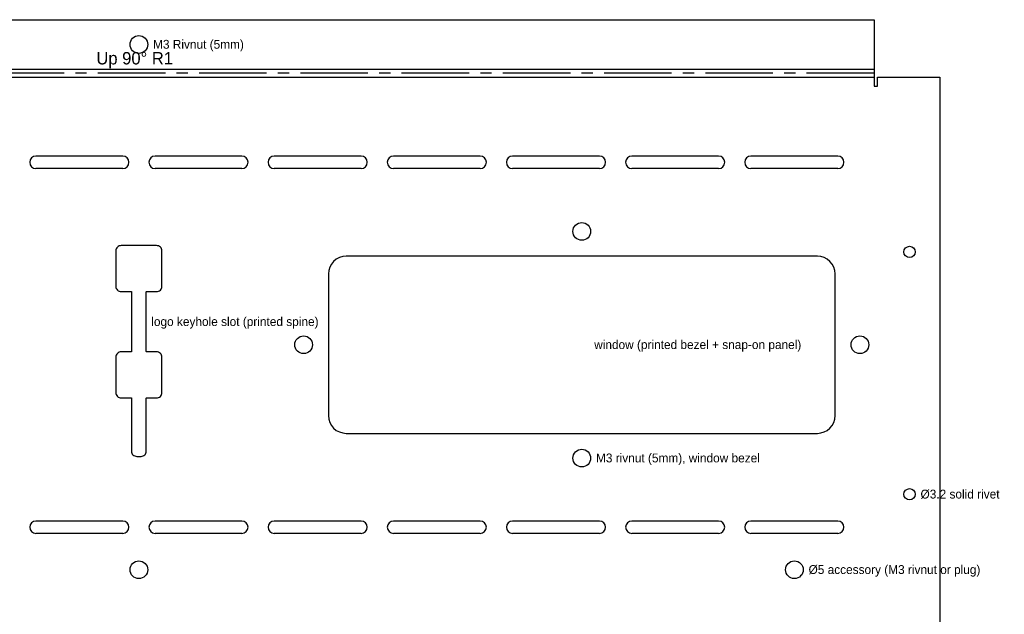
# Model space of a CAD drawing. Header units: millimetres. Extents: x -410 to 433, y -214 to 332.
# Tile 3 of 3: x -34 to 244, y 164 to 332. Entities that reach past the tile are written whole.
import ezdxf

# ---------------------------------------------------------------- set-up
doc = ezdxf.new("R2010")
doc.units = ezdxf.units.MM
doc.linetypes.add('CENTER2', pattern=[28.575, 19.05, -3.175, 3.175, -3.175])
for name, color, linetype in [('Bend Center', 1, 'CENTER2'), ('Bend Notes', 3, 'CONTINUOUS'), ('Leaders', 5, 'CONTINUOUS'), ('Visible', 7, 'CONTINUOUS'), ('Visible Narrow', 8, 'CONTINUOUS')]:
    doc.layers.add(name, color=color, linetype=linetype)

msp = doc.modelspace()

# ---------------------------------------------------------------- linework, layer by layer
at = {"layer": 'Bend Center'}
msp.add_line((207.5, 316.8929), (-207.5, 316.8929), dxfattribs=at)
at = {"layer": 'Visible'}
for p, q in [((-207.5, 332.0239), (207.5, 332.0239)), ((207.5, 332.0239), (207.5, 318.5239)), ((207.5, 318.5239), (207.5, 318.0239)), ((207.5, 318.0239), (207.5, 315.7619)), ((207.5, 315.7619), (207.5, 313.2619)), ((208.5, 313.2619), (208.5, 315.7619)), ((208.5, 315.7619), (226, 315.7619)), ((226, 315.7619), (226, 149.2619)), ((207.5, 313.2619), (208.5, 313.2619)), ((-4.5682, 293.5119), (-29.0682, 293.5119)), ((29.0682, 293.5119), (4.5682, 293.5119)), ((62.7045, 293.5119), (38.2045, 293.5119)), ((96.3409, 293.5119), (71.8409, 293.5119)), ((129.9773, 293.5119), (105.4773, 293.5119)), ((163.6136, 293.5119), (139.1136, 293.5119)), ((197.25, 293.5119), (172.75, 293.5119)), ((-4.5682, 290.0119), (-29.0682, 290.0119)), ((29.0682, 290.0119), (4.5682, 290.0119)), ((62.7045, 290.0119), (38.2045, 290.0119)), ((96.3409, 290.0119), (71.8409, 290.0119)), ((129.9773, 290.0119), (105.4773, 290.0119)), ((163.6136, 290.0119), (139.1136, 290.0119)), ((197.25, 290.0119), (172.75, 290.0119)), ((-6.4712, 267.0546), (-6.5, 266.7619)), ((-6.3858, 267.336), (-6.4712, 267.0546)), ((-6.2472, 267.5953), (-6.3858, 267.336)), ((-6.0607, 267.8226), (-6.2472, 267.5953)), ((-5.8334, 268.0092), (-6.0607, 267.8226)), ((-5.574, 268.1478), (-5.8334, 268.0092)), ((-5.2926, 268.2331), (-5.574, 268.1478)), ((-5, 268.2619), (-5.2926, 268.2331)), ((5, 268.2619), (-5, 268.2619)), ((5.2926, 268.2331), (5, 268.2619)), ((5.574, 268.1478), (5.2926, 268.2331)), ((5.8334, 268.0092), (5.574, 268.1478)), ((6.0607, 267.8226), (5.8334, 268.0092)), ((6.2472, 267.5953), (6.0607, 267.8226)), ((6.3858, 267.336), (6.2472, 267.5953)), ((6.4712, 267.0546), (6.3858, 267.336)), ((6.5, 266.7619), (6.4712, 267.0546)), ((-6.5, 266.7619), (-6.5, 256.7619)), ((6.5, 256.7619), (6.5, 266.7619)), ((55.7221, 264.4193), (54.9645, 263.7975)), ((56.5866, 264.8813), (55.7221, 264.4193)), ((57.5245, 265.1659), (56.5866, 264.8813)), ((58.5, 265.2619), (57.5245, 265.1659)), ((191.5, 265.2619), (58.5, 265.2619)), ((192.4755, 265.1659), (191.5, 265.2619)), ((193.4134, 264.8813), (192.4755, 265.1659)), ((194.2779, 264.4193), (193.4134, 264.8813)), ((195.0355, 263.7975), (194.2779, 264.4193)), ((53.5961, 261.2374), (53.5, 260.2619)), ((53.8806, 262.1754), (53.5961, 261.2374)), ((54.3427, 263.0398), (53.8806, 262.1754)), ((54.9645, 263.7975), (54.3427, 263.0398)), ((195.6573, 263.0398), (195.0355, 263.7975)), ((196.1194, 262.1754), (195.6573, 263.0398)), ((196.4039, 261.2374), (196.1194, 262.1754)), ((196.5, 260.2619), (196.4039, 261.2374)), ((53.5, 260.2619), (53.5, 220.2619)), ((196.5, 220.2619), (196.5, 260.2619)), ((-6.5, 256.7619), (-6.4712, 256.4693)), ((-6.4712, 256.4693), (-6.3858, 256.1879)), ((-6.3858, 256.1879), (-6.2472, 255.9286)), ((-6.2472, 255.9286), (-6.0607, 255.7013)), ((-6.0607, 255.7013), (-5.8334, 255.5147)), ((5.8334, 255.5147), (6.0607, 255.7013)), ((6.0607, 255.7013), (6.2472, 255.9286)), ((6.2472, 255.9286), (6.3858, 256.1879)), ((6.3858, 256.1879), (6.4712, 256.4693)), ((6.4712, 256.4693), (6.5, 256.7619)), ((-5.8334, 255.5147), (-5.574, 255.3761)), ((-5.574, 255.3761), (-5.2926, 255.2908)), ((-5.2926, 255.2908), (-5, 255.2619)), ((-5, 255.2619), (-2.1737, 255.2619)), ((-2.1737, 255.2619), (-2.1066, 255.2553)), ((-2.1066, 255.2553), (-2.1, 255.1883)), ((-2.1, 255.1883), (-2.1, 238.3356)), ((2.1, 255.1883), (2.1066, 255.2553)), ((2.1, 238.3356), (2.1, 255.1883)), ((2.1066, 255.2553), (2.1737, 255.2619)), ((2.1737, 255.2619), (5, 255.2619)), ((5, 255.2619), (5.2926, 255.2908)), ((5.2926, 255.2908), (5.574, 255.3761)), ((5.574, 255.3761), (5.8334, 255.5147)), ((-6.4712, 237.0546), (-6.5, 236.7619)), ((-6.5, 236.7619), (-6.5, 226.7619)), ((-6.3858, 237.336), (-6.4712, 237.0546)), ((-6.2472, 237.5953), (-6.3858, 237.336)), ((-6.0607, 237.8226), (-6.2472, 237.5953)), ((-5.8334, 238.0092), (-6.0607, 237.8226)), ((-5.574, 238.1478), (-5.8334, 238.0092)), ((-5.2926, 238.2331), (-5.574, 238.1478)), ((-5, 238.2619), (-5.2926, 238.2331)), ((-2.1737, 238.2619), (-5, 238.2619)), ((-2.1066, 238.2686), (-2.1737, 238.2619)), ((-2.1, 238.3356), (-2.1066, 238.2686)), ((2.1066, 238.2686), (2.1, 238.3356)), ((2.1737, 238.2619), (2.1066, 238.2686)), ((5, 238.2619), (2.1737, 238.2619)), ((5.2926, 238.2331), (5, 238.2619)), ((5.574, 238.1478), (5.2926, 238.2331)), ((5.8334, 238.0092), (5.574, 238.1478)), ((6.0607, 237.8226), (5.8334, 238.0092)), ((6.2472, 237.5953), (6.0607, 237.8226)), ((6.3858, 237.336), (6.2472, 237.5953)), ((6.4712, 237.0546), (6.3858, 237.336)), ((6.5, 236.7619), (6.4712, 237.0546)), ((6.5, 226.7619), (6.5, 236.7619)), ((-6.5, 226.7619), (-6.4712, 226.4693)), ((-6.4712, 226.4693), (-6.3858, 226.1879)), ((-6.3858, 226.1879), (-6.2472, 225.9286)), ((-6.2472, 225.9286), (-6.0607, 225.7013)), ((-6.0607, 225.7013), (-5.8334, 225.5147)), ((-5.8334, 225.5147), (-5.574, 225.3761)), ((-5.574, 225.3761), (-5.2926, 225.2908)), ((-5.2926, 225.2908), (-5, 225.2619)), ((-5, 225.2619), (-2.1737, 225.2619)), ((-2.1737, 225.2619), (-2.1066, 225.2553)), ((-2.1066, 225.2553), (-2.1, 225.1883)), ((-2.1, 225.1883), (-2.1, 210.2619)), ((2.1, 225.1883), (2.1066, 225.2553)), ((2.1, 210.2619), (2.1, 225.1883)), ((2.1066, 225.2553), (2.1737, 225.2619)), ((2.1737, 225.2619), (5, 225.2619)), ((5, 225.2619), (5.2926, 225.2908)), ((5.2926, 225.2908), (5.574, 225.3761)), ((5.574, 225.3761), (5.8334, 225.5147)), ((5.8334, 225.5147), (6.0607, 225.7013)), ((6.0607, 225.7013), (6.2472, 225.9286)), ((6.2472, 225.9286), (6.3858, 226.1879)), ((6.3858, 226.1879), (6.4712, 226.4693)), ((6.4712, 226.4693), (6.5, 226.7619)), ((53.5, 220.2619), (53.5961, 219.2865)), ((196.4039, 219.2865), (196.5, 220.2619)), ((53.5961, 219.2865), (53.8806, 218.3485)), ((53.8806, 218.3485), (54.3427, 217.4841)), ((54.3427, 217.4841), (54.9645, 216.7264)), ((195.0355, 216.7264), (195.6573, 217.4841)), ((195.6573, 217.4841), (196.1194, 218.3485)), ((196.1194, 218.3485), (196.4039, 219.2865)), ((54.9645, 216.7264), (55.7221, 216.1046)), ((55.7221, 216.1046), (56.5866, 215.6425)), ((56.5866, 215.6425), (57.5245, 215.358)), ((57.5245, 215.358), (58.5, 215.2619)), ((58.5, 215.2619), (191.5, 215.2619)), ((191.5, 215.2619), (192.4755, 215.358)), ((192.4755, 215.358), (193.4134, 215.6425)), ((193.4134, 215.6425), (194.2779, 216.1046)), ((194.2779, 216.1046), (195.0355, 216.7264)), ((-2.1, 210.2619), (-2.0712, 209.9693)), ((-2.0712, 209.9693), (-1.9858, 209.6879)), ((-1.9858, 209.6879), (-1.8472, 209.4286)), ((-1.8472, 209.4286), (-1.6607, 209.2013)), ((-1.6607, 209.2013), (-1.4334, 209.0147)), ((-1.4334, 209.0147), (-1.174, 208.8761)), ((-1.174, 208.8761), (-0.8926, 208.7908)), ((-0.8926, 208.7908), (-0.6, 208.7619)), ((-0.6, 208.7619), (0.6, 208.7619)), ((0.6, 208.7619), (0.8926, 208.7908)), ((0.8926, 208.7908), (1.174, 208.8761)), ((1.174, 208.8761), (1.4334, 209.0147)), ((1.4334, 209.0147), (1.6607, 209.2013)), ((1.6607, 209.2013), (1.8472, 209.4286)), ((1.8472, 209.4286), (1.9858, 209.6879)), ((1.9858, 209.6879), (2.0712, 209.9693)), ((2.0712, 209.9693), (2.1, 210.2619)), ((-4.5682, 190.5119), (-29.0682, 190.5119)), ((29.0682, 190.5119), (4.5682, 190.5119)), ((62.7045, 190.5119), (38.2045, 190.5119)), ((96.3409, 190.5119), (71.8409, 190.5119)), ((129.9773, 190.5119), (105.4773, 190.5119)), ((163.6136, 190.5119), (139.1136, 190.5119)), ((197.25, 190.5119), (172.75, 190.5119)), ((-4.5682, 187.0119), (-29.0682, 187.0119)), ((29.0682, 187.0119), (4.5682, 187.0119)), ((62.7045, 187.0119), (38.2045, 187.0119)), ((96.3409, 187.0119), (71.8409, 187.0119)), ((129.9773, 187.0119), (105.4773, 187.0119)), ((163.6136, 187.0119), (139.1136, 187.0119)), ((197.25, 187.0119), (172.75, 187.0119))]:
    msp.add_line(p, q, dxfattribs=at)
for centre, radius in [((0, 325.0239), 2.5), ((125, 272.2619), 2.5), ((217.5, 266.4619), 1.6), ((46.5, 240.2619), 2.5), ((203.5, 240.2619), 2.5), ((125, 208.2619), 2.5), ((217.5, 198.0619), 1.6), ((0, 176.7619), 2.5), ((185, 176.7619), 2.5)]:
    msp.add_circle(centre, radius, dxfattribs=at)
for centre, start, end in [((-29.0682, 291.7619), 90, 270), ((-4.5682, 291.7619), 270, 90), ((4.5682, 291.7619), 90, 270), ((29.0682, 291.7619), 270, 90), ((38.2045, 291.7619), 90, 270), ((62.7045, 291.7619), 270, 90), ((71.8409, 291.7619), 90, 270), ((96.3409, 291.7619), 270, 90), ((105.4773, 291.7619), 90, 270), ((129.9773, 291.7619), 270, 90), ((139.1136, 291.7619), 90, 270), ((163.6136, 291.7619), 270, 90), ((172.75, 291.7619), 90, 270), ((197.25, 291.7619), 270, 90), ((-29.0682, 188.7619), 90, 270), ((-4.5682, 188.7619), 270, 90), ((4.5682, 188.7619), 90, 270), ((29.0682, 188.7619), 270, 90), ((38.2045, 188.7619), 90, 270), ((62.7045, 188.7619), 270, 90), ((71.8409, 188.7619), 90, 270), ((96.3409, 188.7619), 270, 90), ((105.4773, 188.7619), 90, 270), ((129.9773, 188.7619), 270, 90), ((139.1136, 188.7619), 90, 270), ((163.6136, 188.7619), 270, 90), ((172.75, 188.7619), 90, 270), ((197.25, 188.7619), 270, 90)]:
    msp.add_arc(centre, 1.75, start, end, dxfattribs=at)
at = {"layer": 'Visible Narrow'}
for p, q in [((-207.5, 318.0239), (207.5, 318.0239)), ((-207.5, 315.7619), (207.5, 315.7619))]:
    msp.add_line(p, q, dxfattribs=at)

# ---------------------------------------------------------------- texts
at = {"layer": 'Bend Notes'}
msp.add_text('Up 90%%D R1', height=3.5, dxfattribs=at).set_placement((-12, 319.3929))
at = {"layer": 'Leaders'}
for s, p in [('M3 Rivnut (5mm)', (4, 323.8239)), ('logo keyhole slot (printed spine)', (3.5, 245.5619)), ('window (printed bezel + snap-on panel)', (128.5, 239.0619)), ('M3 rivnut (5mm), window bezel', (129, 207.0619)), ('%%c3.2 solid rivet', (220.6, 196.8619)), ('%%c5 accessory (M3 rivnut or plug)', (189, 175.5619))]:
    msp.add_text(s, height=2.5, dxfattribs=at).set_placement(p)

doc.saveas('drawing.dxf')
